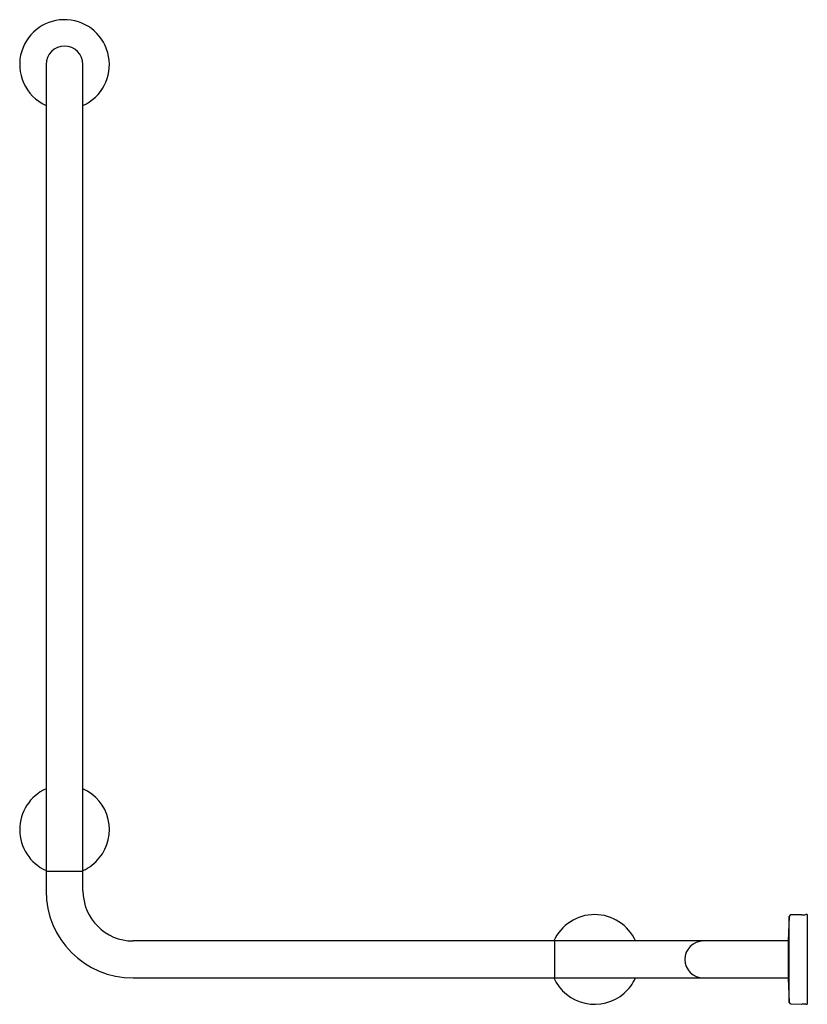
# Model space of a CAD drawing. Header units: millimetres. Extents: x 3349.5 to 3350.247, y 2405.33 to 2406.263.
import ezdxf

# ---------------------------------------------------------------- set-up
doc = ezdxf.new("R2010")
doc.units = ezdxf.units.MM
doc.layers.add('SANINDUSA', color=3, linetype='Continuous')

msp = doc.modelspace()

# ---------------------------------------------------------------- linework, layer by layer
at = {"layer": 'SANINDUSA'}
for p, q in [((3349.52505, 2406.22072), (3349.52505, 2406.15572)), ((3349.56005, 2406.15572), (3349.56005, 2406.22072)), ((3349.52505, 2406.15572), (3349.52505, 2405.45772)), ((3349.56005, 2405.45772), (3349.56005, 2406.15572)), ((3349.52505, 2405.45772), (3349.52505, 2405.45622)), ((3349.52505, 2405.45622), (3349.52505, 2405.43772)), ((3349.56005, 2405.45622), (3349.52505, 2405.45622)), ((3349.56005, 2405.45622), (3349.56005, 2405.45772)), ((3349.56005, 2405.43772), (3349.56005, 2405.45622)), ((3350.24152, 2405.41502), (3350.231, 2405.41489)), ((3350.2466, 2405.41522), (3350.2451, 2405.41522)), ((3350.2466, 2405.41522), (3350.2466, 2405.33022)), ((3350.22952, 2405.41347), (3350.2283, 2405.39052)), ((3350.22952, 2405.34874), (3350.22952, 2405.41347)), ((3350.00555, 2405.39022), (3349.60755, 2405.39022)), ((3350.00705, 2405.39022), (3350.00555, 2405.39022)), ((3350.08305, 2405.39022), (3350.00705, 2405.39022)), ((3350.00705, 2405.39022), (3350.00705, 2405.35522)), ((3350.14805, 2405.39022), (3350.08305, 2405.39022)), ((3350.21305, 2405.39022), (3350.14805, 2405.39022)), ((3350.2283, 2405.39022), (3350.21305, 2405.39022)), ((3350.2283, 2405.39052), (3350.2283, 2405.35492)), ((3349.60755, 2405.35522), (3350.00555, 2405.35522)), ((3350.00555, 2405.35522), (3350.00705, 2405.35522)), ((3350.00705, 2405.35522), (3350.08305, 2405.35522)), ((3350.08305, 2405.35522), (3350.14805, 2405.35522)), ((3350.14805, 2405.35522), (3350.21305, 2405.35522)), ((3350.21305, 2405.35522), (3350.2283, 2405.35522)), ((3350.2283, 2405.35492), (3350.22952, 2405.33197)), ((3350.22952, 2405.33197), (3350.22952, 2405.34874)), ((3350.231, 2405.33055), (3350.24152, 2405.33041)), ((3350.2451, 2405.33022), (3350.2466, 2405.33022))]:
    msp.add_line(p, q, dxfattribs=at)
for centre, radius, start, end in [((3349.54255, 2406.22072), 0.0425, 294.31574, 162.63479), ((3349.54255, 2406.22072), 0.0175, 0, 180), ((3349.54255, 2406.22072), 0.0425, 162.63479, 245.68426), ((3349.54255, 2405.49572), 0.0425, 114.31574, 245.68426), ((3349.54255, 2405.49572), 0.0425, 320.88814, 65.68426), ((3349.54255, 2405.49572), 0.0425, 294.31574, 320.88814), ((3349.60755, 2405.43772), 0.0825, 180, 270), ((3349.60755, 2405.43772), 0.0475, 180, 270), ((3350.04505, 2405.37272), 0.0425, 24.31574, 155.68426), ((3350.23102, 2405.41339), 0.0015, 90.74778, 176.94399), ((3350.24095, 2405.45857), 0.04355, 270.74778, 275.46757), ((3350.14805, 2405.37272), 0.0175, 90, 270), ((3350.04505, 2405.37272), 0.0425, 204.31574, 311.14359), ((3350.04505, 2405.37272), 0.0425, 311.14359, 335.68426), ((3350.23102, 2405.33205), 0.0015, 183.05601, 269.25222), ((3350.24095, 2405.28686), 0.04355, 84.53243, 89.25222)]:
    msp.add_arc(centre, radius, start, end, dxfattribs=at)

doc.saveas('drawing.dxf')
